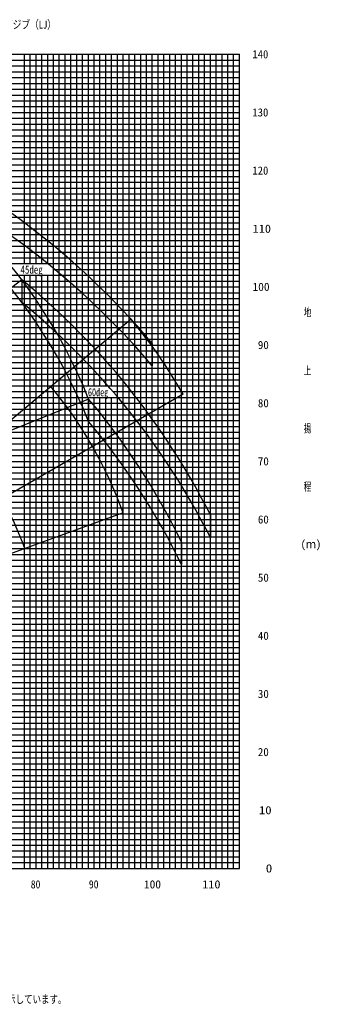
# Model space of a CAD drawing. Extents: x -439399 to 62702, y -349596 to 51651.
# Tile 49 of 63: x -166604 to -115385, y -130575 to 38748. Entities that reach past the tile are written whole.
import ezdxf

# ---------------------------------------------------------------- set-up
doc = ezdxf.new("R2010")
doc.units = 0
doc.layers.get('0').update_dxf_attribs({"linetype": 'CONTINUOUS'})

msp = doc.modelspace()

# ---------------------------------------------------------------- linework, layer by layer
at = {"color": 14, "linetype": 'Continuous'}
for p, q in [((-243782.294651, 32793.701527), (-128782.294651, 32793.701527)), ((-163782.294651, -3206.298473), (-163782.294651, 32793.701527)), ((-153782.294651, -24206.298473), (-153782.294651, 32793.701527)), ((-143782.294651, -107206.298473), (-143782.294651, 32793.701527)), ((-133782.294651, -107206.298473), (-133782.294651, 32793.701527)), ((-209911.461016, 22793.701527), (-128782.294651, 22793.701527)), ((-213982.460345, 12793.701527), (-128782.294651, 12793.701527)), ((-217231.678746, 2793.701527), (-128782.294651, 2793.701527)), ((-163782.294651, -107206.298473), (-163782.294651, -5206.298473)), ((-220444.726088, -7206.298473), (-128782.294651, -7206.298473)), ((-223513.086383, -17206.298473), (-128782.294651, -17206.298473)), ((-153782.294651, -107206.298473), (-153782.294651, -26206.298473)), ((-226762.238465, -27206.298473), (-128782.294651, -27206.298473)), ((-230011.411741, -37206.298473), (-128782.294651, -37206.298473)), ((-233260.630912, -47206.298473), (-128782.294651, -47206.298473)), ((-236839.487353, -57206.298473), (-128782.294651, -57206.298473)), ((-239367.644363, -67206.298473), (-128782.294651, -67206.298473)), ((-243782.294651, -77206.298473), (-128782.294651, -77206.298473)), ((-242329.918593, -87206.298473), (-128782.294651, -87206.298473)), ((-242784.308068, -97206.298473), (-128782.294651, -97206.298473)), ((-243782.294651, -107206.298473), (-128782.294651, -107206.298473))]:
    msp.add_line(p, q, dxfattribs=at)
at = {"color": 252, "linetype": 'Continuous'}
for p, q in [((-165782.294651, -3206.298473), (-165782.294651, 32793.701527)), ((-164782.294651, -3206.298473), (-164782.294651, 32793.701527)), ((-162782.294651, -3206.298473), (-162782.294651, 32793.701527)), ((-161782.294651, -3206.298473), (-161782.294651, 32793.701527)), ((-160782.294651, -107206.298473), (-160782.294651, 32793.701527)), ((-159782.294651, -107206.298473), (-159782.294651, 32793.701527)), ((-158782.294651, -107206.298473), (-158782.294651, 32793.701527)), ((-157782.294651, -107206.298473), (-157782.294651, 32793.701527)), ((-156782.294651, -107206.298473), (-156782.294651, 32793.701527)), ((-155782.294651, -107206.298473), (-155782.294651, 32793.701527)), ((-154782.294651, -24206.298473), (-154782.294651, 32793.701527)), ((-152782.294651, -24206.298473), (-152782.294651, 32793.701527)), ((-151782.294651, -24206.298473), (-151782.294651, 32793.701527)), ((-150782.294651, -24206.298473), (-150782.294651, 32793.701527)), ((-149782.294651, -107206.298473), (-149782.294651, 32793.701527)), ((-148782.294651, -107206.298473), (-148782.294651, 32793.701527)), ((-147782.294651, -107206.298473), (-147782.294651, 32793.701527)), ((-146782.294651, -107206.298473), (-146782.294651, 32793.701527)), ((-145782.294651, -107206.298473), (-145782.294651, 32793.701527)), ((-144782.294651, -107206.298473), (-144782.294651, 32793.701527)), ((-142782.294651, -107206.298473), (-142782.294651, 32793.701527)), ((-141782.294651, -107206.298473), (-141782.294651, 32793.701527)), ((-140782.294651, -107206.298473), (-140782.294651, 32793.701527)), ((-139782.294651, -107206.298473), (-139782.294651, 32793.701527)), ((-138782.294651, -107206.298473), (-138782.294651, 32793.701527)), ((-137782.294651, -107206.298473), (-137782.294651, 32793.701527)), ((-136782.294651, -107206.298473), (-136782.294651, 32793.701527)), ((-135782.294651, -107206.298473), (-135782.294651, 32793.701527)), ((-134782.294651, -107206.298473), (-134782.294651, 32793.701527)), ((-132782.294651, -107206.298473), (-132782.294651, 32793.701527)), ((-131782.294651, -107206.298473), (-131782.294651, 32793.701527)), ((-130782.294651, -107206.298473), (-130782.294651, 32793.701527)), ((-129782.294651, -107206.298473), (-129782.294651, 32793.701527)), ((-128782.294651, -107206.298473), (-128782.294651, 32793.701527)), ((-243782.294651, 31793.701527), (-128782.294651, 31793.701527)), ((-243782.294651, 30793.701527), (-128782.294651, 30793.701527)), ((-243782.294651, 29793.701527), (-128782.294651, 29793.701527)), ((-243782.294651, 28793.701527), (-128782.294651, 28793.701527)), ((-205782.294651, 27793.701527), (-128782.294651, 27793.701527)), ((-243782.294651, 26793.701527), (-128782.294651, 26793.701527)), ((-209944.575456, 25793.701527), (-128782.294651, 25793.701527)), ((-210734.565169, 23793.701527), (-128782.294651, 23793.701527)), ((-210493.180808, 24793.701527), (-128782.294651, 24793.701527)), ((-210030.454133, 21793.701527), (-128782.294651, 21793.701527)), ((-189782.294651, 20793.701527), (-128782.294651, 20793.701527)), ((-212032.947917, 18793.701527), (-128782.294651, 18793.701527)), ((-211700.102613, 19793.701527), (-128782.294651, 19793.701527)), ((-212357.866655, 17793.701527), (-128782.294651, 17793.701527)), ((-213007.704131, 15793.701527), (-128782.294651, 15793.701527)), ((-212682.785393, 16793.701527), (-128782.294651, 16793.701527)), ((-213657.541607, 13793.701527), (-128782.294651, 13793.701527)), ((-213332.622869, 14793.701527), (-128782.294651, 14793.701527)), ((-214632.288357, 10793.701527), (-128782.294651, 10793.701527)), ((-178030.180753, 11793.701527), (-128782.294651, 11793.701527)), ((-215282.125833, 8793.701527), (-128782.294651, 8793.701527)), ((-214957.207095, 9793.701527), (-128782.294651, 9793.701527)), ((-215931.963309, 6793.701527), (-128782.294651, 6793.701527)), ((-215607.044571, 7793.701527), (-128782.294651, 7793.701527)), ((-216256.882047, 5793.701527), (-128782.294651, 5793.701527)), ((-216906.760009, 3793.701527), (-128782.294651, 3793.701527)), ((-216581.800785, 4793.701527), (-128782.294651, 4793.701527)), ((-217556.597484, 1793.701527), (-128782.294651, 1793.701527)), ((-217881.516222, 793.701527), (-128782.294651, 793.701527)), ((-218531.353698, -1206.298473), (-128782.294651, -1206.298473)), ((-218206.43496, -206.298473), (-128782.294651, -206.298473)), ((-219181.191174, -3206.298473), (-128782.294651, -3206.298473)), ((-218856.272436, -2206.298473), (-128782.294651, -2206.298473)), ((-160782.294651, -4206.298473), (-128782.294651, -4206.298473)), ((-220144.931144, -6206.298473), (-128782.294651, -6206.298473)), ((-219831.02865, -5206.298473), (-128782.294651, -5206.298473)), ((-165782.294651, -107206.298473), (-165782.294651, -5206.298473)), ((-164782.294651, -107206.298473), (-164782.294651, -5206.298473)), ((-162782.294651, -107206.298473), (-162782.294651, -5206.298473)), ((-161782.294651, -107206.298473), (-161782.294651, -5206.298473)), ((-220744.521032, -8206.298473), (-128782.294651, -8206.298473)), ((-221044.315977, -9206.298473), (-128782.294651, -9206.298473)), ((-221643.905865, -11206.298473), (-128782.294651, -11206.298473)), ((-221344.110921, -10206.298473), (-128782.294651, -10206.298473)), ((-222243.495754, -13206.298473), (-128782.294651, -13206.298473)), ((-221943.70081, -12206.298473), (-128782.294651, -12206.298473)), ((-222863.248908, -15206.298473), (-128782.294651, -15206.298473)), ((-222538.33017, -14206.298473), (-128782.294651, -14206.298473)), ((-223188.167646, -16206.298473), (-128782.294651, -16206.298473)), ((-223838.005121, -18206.298473), (-128782.294651, -18206.298473)), ((-224487.842597, -20206.298473), (-128782.294651, -20206.298473)), ((-224162.923859, -19206.298473), (-128782.294651, -19206.298473)), ((-224812.761335, -21206.298473), (-128782.294651, -21206.298473)), ((-225462.563513, -23206.298473), (-128782.294651, -23206.298473)), ((-225137.644775, -22206.298473), (-128782.294651, -22206.298473)), ((-226112.400989, -25206.298473), (-155103.087546, -25206.298473)), ((-225787.482251, -24206.298473), (-128782.294651, -24206.298473)), ((-150549.203199, -25206.298473), (-128782.294651, -25206.298473)), ((-226437.319727, -26206.298473), (-128782.294651, -26206.298473)), ((-154782.294651, -107206.298473), (-154782.294651, -26206.298473)), ((-152782.294651, -107206.298473), (-152782.294651, -26206.298473)), ((-151782.294651, -107206.298473), (-151782.294651, -26206.298473)), ((-150782.294651, -107206.298473), (-150782.294651, -26206.298473)), ((-227087.157203, -28206.298473), (-128782.294651, -28206.298473)), ((-227736.994678, -30206.298473), (-128782.294651, -30206.298473)), ((-227412.075941, -29206.298473), (-128782.294651, -29206.298473)), ((-228061.899314, -31206.298473), (-128782.294651, -31206.298473)), ((-228711.736789, -33206.298473), (-128782.294651, -33206.298473)), ((-228386.818051, -32206.298473), (-128782.294651, -32206.298473)), ((-229361.574265, -35206.298473), (-128782.294651, -35206.298473)), ((-229036.655527, -34206.298473), (-128782.294651, -34206.298473)), ((-229686.493003, -36206.298473), (-128782.294651, -36206.298473)), ((-230336.330479, -38206.298473), (-128782.294651, -38206.298473)), ((-230958.670957, -40206.298473), (-128782.294651, -40206.298473)), ((-230661.249217, -39206.298473), (-128782.294651, -39206.298473)), ((-231636.037223, -42206.298473), (-128782.294651, -42206.298473)), ((-231311.118485, -41206.298473), (-128782.294651, -41206.298473)), ((-231960.955961, -43206.298473), (-128782.294651, -43206.298473)), ((-232610.793437, -45206.298473), (-128782.294651, -45206.298473)), ((-232285.874699, -44206.298473), (-128782.294651, -44206.298473)), ((-232935.712174, -46206.298473), (-128782.294651, -46206.298473)), ((-233585.54965, -48206.298473), (-128782.294651, -48206.298473)), ((-234235.396673, -50206.298473), (-128782.294651, -50206.298473)), ((-233910.477373, -49206.298473), (-128782.294651, -49206.298473)), ((-234885.235274, -52206.298473), (-128782.294651, -52206.298473)), ((-234560.315974, -51206.298473), (-128782.294651, -51206.298473)), ((-235210.154574, -53206.298473), (-128782.294651, -53206.298473)), ((-235935.364548, -55206.298473), (-128782.294651, -55206.298473)), ((-235483.303146, -54206.298473), (-128782.294651, -54206.298473)), ((-236387.42595, -56206.298473), (-128782.294651, -56206.298473)), ((-237743.610158, -59206.298473), (-128782.294651, -59206.298473)), ((-237291.548755, -58206.298473), (-128782.294651, -58206.298473)), ((-238227.244585, -60206.298473), (-128782.294651, -60206.298473)), ((-238604.338658, -62206.298473), (-128782.294651, -62206.298473)), ((-238463.797832, -61206.298473), (-128782.294651, -61206.298473)), ((-238946.021883, -64206.298473), (-128782.294651, -64206.298473)), ((-238805.481057, -63206.298473), (-128782.294651, -63206.298473)), ((-239086.56271, -65206.298473), (-128782.294651, -65206.298473)), ((-239227.103537, -66206.298473), (-128782.294651, -66206.298473)), ((-239648.726016, -69206.298473), (-128782.294651, -69206.298473)), ((-239508.18519, -68206.298473), (-128782.294651, -68206.298473)), ((-239789.266843, -70206.298473), (-128782.294651, -70206.298473)), ((-240070.348496, -72206.298473), (-128782.294651, -72206.298473)), ((-239929.807669, -71206.298473), (-128782.294651, -71206.298473)), ((-240351.430149, -74206.298473), (-128782.294651, -74206.298473)), ((-211782.294651, -73206.298473), (-128782.294651, -73206.298473)), ((-240618.374815, -75206.298473), (-128782.294651, -75206.298473)), ((-240841.527866, -76206.298473), (-128782.294651, -76206.298473)), ((-241263.15037, -79206.298473), (-128782.294651, -79206.298473)), ((-241122.609535, -78206.298473), (-128782.294651, -78206.298473)), ((-241544.232039, -81206.298473), (-128782.294651, -81206.298473)), ((-241403.691205, -80206.298473), (-128782.294651, -80206.298473)), ((-241684.772874, -82206.298473), (-128782.294651, -82206.298473)), ((-241965.854543, -84206.298473), (-128782.294651, -84206.298473)), ((-241825.313709, -83206.298473), (-128782.294651, -83206.298473)), ((-242189.377758, -86206.298473), (-128782.294651, -86206.298473)), ((-242048.836923, -85206.298473), (-128782.294651, -85206.298473)), ((-242611.000262, -89206.298473), (-128782.294651, -89206.298473)), ((-242470.459427, -88206.298473), (-128782.294651, -88206.298473)), ((-242728.77605, -91206.298473), (-128782.294651, -91206.298473)), ((-242645.50799, -90206.298473), (-128782.294651, -90206.298473)), ((-242869.316884, -92206.298473), (-128782.294651, -92206.298473)), ((-243009.857719, -93206.298473), (-128782.294651, -93206.298473)), ((-242954.595593, -94206.298473), (-128782.294651, -94206.298473)), ((-242868.12662, -95206.298473), (-128782.294651, -95206.298473)), ((-242826.217344, -96206.298473), (-128782.294651, -96206.298473)), ((-242742.398793, -98206.298473), (-128782.294651, -98206.298473)), ((-242700.489517, -99206.298473), (-128782.294651, -99206.298473)), ((-242616.535555, -100206.298473), (-128782.294651, -100206.298473)), ((-242574.62628, -101206.298473), (-128782.294651, -101206.298473)), ((-242532.717004, -102206.298473), (-128782.294651, -102206.298473)), ((-240514.849439, -103206.298473), (-128782.294651, -103206.298473)), ((-239635.803416, -104206.298473), (-128782.294651, -104206.298473)), ((-238593.515661, -105206.298473), (-128782.294651, -105206.298473)), ((-238593.515661, -106206.298473), (-128782.294651, -106206.298473))]:
    msp.add_line(p, q, dxfattribs=at)
at = {"color": 151, "linetype": 'Continuous'}
for p, q in [((-166235.752863, -5997.887177), (-237887.946942, -59991.688224)), ((-147444.856831, -12763.873621), (-216356.14846, -70587.313011)), ((-154734.572782, -26485.169099), (-237728.921443, -60017.062554)), ((-138489.452539, -25644.68101), (-216353.069545, -70599.261249)), ((-148821.225022, -46041.287466), (-216328.826402, -70612.044955))]:
    msp.add_line(p, q, dxfattribs=at)
at = {"color": 220, "linetype": 'Continuous'}
for p, q in [((-166235.752863, -5997.887177), (-166235.752863, -9881.788493)), ((-143782.294651, -16920.707639), (-143782.294651, -20804.608955)), ((-154734.572782, -26485.169098), (-154734.572782, -30369.070414)), ((-133782.294651, -46426.711793), (-133782.294651, -50310.61311)), ((-138782.294652, -51048.144134), (-138782.294651, -54932.04545))]:
    msp.add_line(p, q, dxfattribs=at)
at = {"color": 255, "linetype": 'Continuous'}
msp.add_line((-243782.294651, -107206.298473), (-128782.294651, -107206.298473), dxfattribs=at)
at = {"color": 190, "linetype": 'Continuous'}
for centre, radius, start, end in [((-238293.340778, -59921.596088), 90000.346436, 21.809046, 71.809046), ((-216581.58112, -70384.839844), 90000.346436, 29.809046, 39.809046), ((-216581.58112, -70384.839844), 72000.51667, 19.761308, 39.761319), ((-216581.58112, -70384.839844), 54000.490262, 19.681744, 39.734793)]:
    msp.add_arc(centre, radius, start, end, dxfattribs=at)
at = {"color": 220, "linetype": 'Continuous'}
msp.add_arc((-238293.340777, -63805.497403), 90000.346436, 21.809046, 71.809046, dxfattribs=at)
at = {"color": 151, "linetype": 'Continuous'}
for centre, radius, start, end in [((-245682.294651, -106896.071397), 133399.212537, 40.193205, 74.572918), ((-245682.294651, -103012.170082), 133399.212537, 40.193205, 67.012368), ((-245682.294651, -103012.170082), 125393.477062, 26.824757, 50.685407), ((-245682.294651, -106896.071397), 125393.477062, 26.824757, 50.685407), ((-245682.294651, -103012.170082), 118860.716776, 25.924359, 40.07858), ((-245682.294651, -106896.071397), 118860.716776, 25.924359, 40.07858)]:
    msp.add_arc(centre, radius, start, end, dxfattribs=at)

# ---------------------------------------------------------------- texts
at = {"color": 7, "linetype": 'Continuous', "char_height": 1400}
for s, insert, attachment_point in [('\\W0.763620;\\A1;28.7m4段ESPブーム+12.5mフィックスブーム（FB）+2.5m+ラフィングジブ（LJ）', (-212973.367565, 37811.204159), 4), ('\\W0.959616;\\A1;140', (-126558.566171, 32793.672127), 4), ('\\W0.959616;\\A1;130', (-126558.566171, 22793.672127), 4), ('\\W0.959616;\\A1;120', (-126558.566171, 12793.672127), 4), ('\\W1.107249;\\A1;110', (-126524.118423, 2793.672127), 4), ('\\W0.799680;\\A1;45deg', (-166455.28329, -3533.170647), 1), ('\\W1.028160;\\A1;100', (-126542.572558, -7206.327873), 4), ('\\W0.666400;\\A1;地', (-117726.228507, -11632.497911), 4), ('\\W0.985907;\\A1; 90', (-126552.431648, -17206.327873), 4), ('\\W0.666400;\\A1;上', (-117726.228507, -21632.498135), 4), ('\\W0.665025;\\A1;60deg', (-154854.82983, -24624.776354), 1), ('\\W0.985907;\\A1; 80', (-126552.431648, -27206.327873), 4), ('\\W0.666400;\\A1;揚', (-117726.228507, -31632.498358), 4), ('\\W0.985907;\\A1; 70', (-126552.431648, -37206.327873), 4), ('\\W0.666400;\\A1;程', (-117726.228507, -41632.498582), 4), ('\\W0.985907;\\A1; 60', (-126552.431648, -47206.327873), 4), ('\\W0.946990;\\A1;(ｍ)', (-118249.99557, -51632.498806), 4), ('\\W0.985907;\\A1; 50', (-126552.431648, -57206.327873), 4), ('\\W0.985907;\\A1; 40', (-126552.431648, -67206.328097), 4), ('\\W0.985907;\\A1; 30', (-126552.431648, -77206.32832), 4), ('\\W0.985907;\\A1; 20', (-126552.431648, -87206.32244), 4), ('\\W1.142400;\\A1; 10', (-126515.916571, -97206.310457), 4), ('\\W1.179856;\\A1;  0', (-126507.176904, -107206.298473), 4), ('\\W0.872378;\\A1;80', (-164698.473826, -109244.376376), 1), ('\\W0.872378;\\A1;90', (-154698.473826, -109244.376376), 1), ('\\W1.028160;\\A1;100', (-145221.900789, -109244.376376), 1), ('\\W1.107249;\\A1;110', (-135203.446654, -109244.376376), 1), ('\\W0.742421;\\A1;(注意)1.上図はブームおよびジブのたわみを含んでいません｡\\P\u3000\u3000\u3000 2.カウンタウエイト208ｔ、アウトリガ張出幅9.0m、\\P\u3000\u3000\u3000\u3000\u3000\u3000アシストジャッキ使用時の性能を図示しています。\\P    3.ブーム長さは、4段ESPブームと12.5mフィックスブームの合計ブーム長さを示しています。', (-221558.494812, -122014.960349), 1)]:
    msp.add_mtext(s, dxfattribs=dict(at, insert=insert, attachment_point=attachment_point))

doc.saveas('drawing.dxf')
